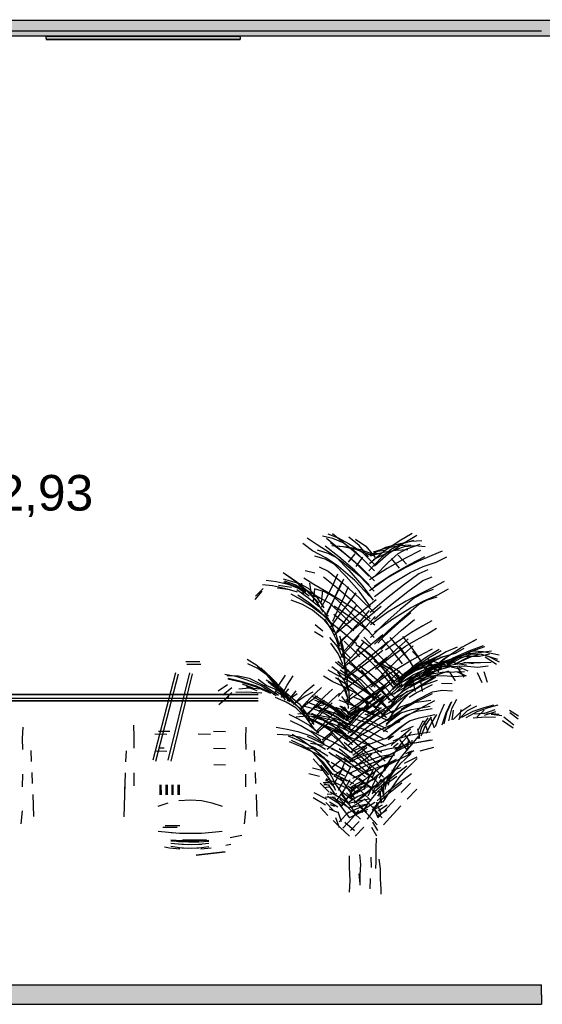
# Model space of a CAD drawing. Header units: millimetres. Extents: x -8253 to 34045, y -61360 to 6071.
# Tile 64 of 67: x 12962 to 14578, y -11360 to -8316. Entities that reach past the tile are written whole.
import ezdxf

# ---------------------------------------------------------------- set-up
doc = ezdxf.new("R2010")
doc.units = ezdxf.units.MM
for name, color, linetype in [('S-QUOTE', 40, 'Continuous'), ('S-TAGLIO-CS', 9, 'Continuous'), ('S-TAGLIO-PAV', 33, 'Continuous'), ('S-TAGLIO-SOFF', 8, 'Continuous'), ('S-VISTA', 8, 'Continuous'), ('S-VISTA-ARREDI', 9, 'Continuous')]:
    doc.layers.add(name, color=color, linetype=linetype)
doc.styles.add('VISIO', font='arial.ttf')

msp = doc.modelspace()

# ---------------------------------------------------------------- hatches: boundary and pattern name
at = {"layer": 'S-TAGLIO-CS'}
for points in [[(14614, -8368), (13644, -8368), (13462, -8368), (13044, -8368), (12284, -8368), (12162, -8368), (12114, -8368), (12046, -8368), (11744, -8368), (11628, -8368), (11562, -8368), (11320, -8368), (11248, -8368), (11144, -8368), (11070, -8368), (10070, -8368), (10030, -8368), (9868, -8368), (9868, -8332), (9868, -8316), (10030, -8316), (10070, -8316), (11070, -8316), (11248, -8316), (11320, -8316), (11628, -8316), (12046, -8316), (12114, -8316), (12162, -8316), (12284, -8316), (14614, -8316), (14614, -8336), (14614, -8368)], [(13462, -8368), (13644, -8368), (13644, -8370), (13644, -8376), (13226, -8376), (13044, -8376), (13044, -8374), (13044, -8368), (13462, -8368)]]:
    msp.add_hatch(color=9, dxfattribs=at).paths.add_polyline_path(points)
at = {"layer": 'S-TAGLIO-PAV'}
msp.add_hatch(color=33, dxfattribs=at).paths.add_polyline_path([(9830, -11300), (9900, -11300), (10060, -11300), (10108, -11300), (11214, -11300), (11294, -11300), (11600, -11300), (12012, -11300), (12086, -11300), (12138, -11300), (12256, -11300), (12280, -11300), (12376, -11300), (14576, -11300), (14576, -11332), (14576, -11360), (12506, -11360), (12376, -11360), (12280, -11360), (12256, -11360), (12138, -11360), (12086, -11360), (12012, -11360), (11600, -11360), (11294, -11360), (11214, -11360), (11044, -11360), (10034, -11360), (9990, -11360), (9830, -11360), (9830, -11318), (9830, -11300)])

# ---------------------------------------------------------------- linework, layer by layer
at = {"layer": 'S-TAGLIO-CS'}
for p, q in [((12284.2, -8317), (14624.8, -8317)), ((14624.8, -8367), (12284.2, -8367)), ((13461.6, -8367), (13044, -8367)), ((13044, -8374), (13044, -8367)), ((13461.6, -8367), (13644, -8367)), ((13644, -8370), (13644, -8367)), ((13644, -8370), (13644, -8377)), ((13044, -8374), (13044, -8377)), ((13226.4, -8377), (13044, -8377)), ((13226.4, -8377), (13644, -8377))]:
    msp.add_line(p, q, dxfattribs=at)
at = {"layer": 'S-TAGLIO-PAV'}
for p, q in [((12375.5, -11300), (14575, -11300)), ((14575, -11331.2), (14575, -11300)), ((14575, -11331.2), (14575, -11360)), ((12505.5, -11360), (14575, -11360))]:
    msp.add_line(p, q, dxfattribs=at)
at = {"layer": 'S-TAGLIO-SOFF'}
msp.add_line((12375.5, -8350), (14575, -8350), dxfattribs=at)
at = {"layer": 'S-VISTA'}
for p, q in [((13044, -8367), (13644, -8367)), ((13644, -8367), (13044, -8367)), ((13044, -8367), (13644, -8367)), ((13644, -8367), (13044, -8367)), ((13644, -8367), (13044, -8367)), ((13044, -8377), (13644, -8377)), ((13644, -8377), (13044, -8377)), ((13044, -8377), (13644, -8377)), ((13644, -8377), (13044, -8377)), ((13644, -8377), (13044, -8377))]:
    msp.add_line(p, q, dxfattribs=at)
at = {"layer": 'S-VISTA-ARREDI'}
for p, q in [((13851, -9918), (13882, -9938)), ((13930, -9920), (13898, -9913)), ((13951, -9953), (13911, -9920)), ((13915, -9906), (13947, -9918)), ((13929, -9904), (13969, -9936)), ((13962, -9933), (13930, -9920)), ((13947, -9918), (13979, -9935)), ((14012, -9942), (13980, -9916)), ((14000, -9922), (14032, -9944)), ((14176, -9904), (14135, -9928)), ((14149, -9934), (14190, -9910)), ((13868, -9958), (13838, -9935)), ((13882, -9938), (13922, -9964)), ((13949, -9977), (13907, -9944)), ((13923, -9932), (13966, -9965)), ((13961, -9946), (13927, -9943)), ((13941, -9943), (13975, -9946)), ((13997, -9992), (13951, -9953)), ((14002, -9954), (13961, -9946)), ((14003, -9963), (13962, -9933)), ((13969, -9936), (14015, -9976)), ((13975, -9946), (14016, -9954)), ((13979, -9935), (14020, -9961)), ((14041, -9977), (14012, -9942)), ((14032, -9944), (14061, -9979)), ((14093, -9948), (14044, -9972)), ((14056, -9961), (14096, -9949)), ((14112, -9953), (14081, -9979)), ((14135, -9928), (14088, -9960)), ((14139, -9936), (14093, -9948)), ((14096, -9949), (14137, -9942)), ((14103, -9966), (14149, -9934)), ((14105, -9961), (14152, -9945)), ((14139, -9938), (14112, -9953)), ((14132, -9966), (14159, -9952)), ((14137, -9942), (14172, -9940)), ((14180, -9926), (14139, -9938)), ((14173, -9929), (14139, -9936)), ((14152, -9945), (14185, -9942)), ((14159, -9952), (14200, -9937)), ((14206, -9927), (14173, -9929)), ((14185, -9942), (14216, -9945)), ((13909, -9980), (13868, -9958)), ((13907, -9984), (13875, -9975)), ((13882, -9955), (13915, -9965)), ((13935, -9999), (13907, -9984)), ((13948, -10006), (13909, -9980)), ((13915, -9965), (13942, -9979)), ((13922, -9964), (13961, -9993)), ((13942, -9979), (13980, -10018)), ((13997, -10018), (13949, -9977)), ((13966, -9965), (14014, -10005)), ((13998, -9967), (13978, -9993)), ((14043, -9969), (14002, -9954)), ((14042, -10002), (14003, -9963)), ((14003, -10007), (14023, -9978)), ((14015, -9976), (14059, -10020)), ((14016, -9954), (14057, -9969)), ((14020, -9961), (14059, -10000)), ((14071, -9966), (14040, -9970)), ((14081, -9979), (14042, -10020)), ((14088, -9960), (14044, -9998)), ((14086, -9963), (14046, -9975)), ((14056, -9985), (14105, -9961)), ((14059, -10004), (14103, -9966)), ((14060, -9960), (14091, -9956)), ((14126, -9957), (14086, -9963)), ((14153, -9982), (14098, -10013)), ((14101, -9994), (14132, -9966)), ((14136, -10012), (14112, -9982)), ((14162, -9955), (14126, -9957)), ((14132, -9971), (14158, -9999)), ((14201, -9957), (14153, -9982)), ((14167, -10000), (14215, -9976)), ((14236, -9972), (14195, -9990)), ((14268, -9959), (14236, -9972)), ((14250, -9993), (14283, -9977)), ((13888, -10008), (13916, -10021)), ((13972, -10037), (13935, -9999)), ((13998, -10050), (13948, -10006)), ((13961, -9993), (14012, -10034)), ((14042, -10036), (13997, -9992)), ((14014, -10005), (14059, -10051)), ((14098, -10013), (14044, -10048)), ((14061, -10035), (14101, -9994)), ((14154, -10011), (14099, -10042)), ((14113, -10031), (14167, -10000)), ((14195, -9990), (14154, -10011)), ((14169, -10025), (14210, -10007)), ((14210, -10007), (14250, -9993)), ((13777, -10025), (13809, -10048)), ((13777, -10045), (13827, -10059)), ((13819, -10055), (13786, -10032)), ((13841, -10042), (13872, -10061)), ((13875, -10027), (13845, -10020)), ((13948, -10077), (13902, -10039)), ((13916, -10021), (13961, -10058)), ((13945, -10030), (13932, -10059)), ((13951, -10074), (13964, -10045)), ((14012, -10083), (13972, -10037)), ((13980, -10018), (14020, -10064)), ((14043, -10063), (13997, -10018)), ((14012, -10034), (14058, -10083)), ((14099, -10042), (14044, -10082)), ((14058, -10067), (14113, -10031)), ((14113, -10059), (14169, -10025)), ((14196, -10029), (14149, -10064)), ((14224, -10017), (14196, -10029)), ((14209, -10050), (14237, -10038)), ((13715, -10075), (13691, -10098)), ((13713, -10062), (13744, -10065)), ((13755, -10054), (13724, -10050)), ((13744, -10065), (13781, -10073)), ((13792, -10062), (13755, -10054)), ((13759, -10072), (13799, -10078)), ((13803, -10071), (13762, -10065)), ((13827, -10072), (13779, -10055)), ((13781, -10051), (13816, -10063)), ((13781, -10073), (13820, -10085)), ((13826, -10076), (13791, -10061)), ((13831, -10074), (13792, -10062)), ((13809, -10048), (13845, -10077)), ((13816, -10063), (13847, -10085)), ((13854, -10085), (13819, -10055)), ((13856, -10085), (13825, -10065)), ((13827, -10059), (13854, -10073)), ((13855, -10085), (13827, -10072)), ((13834, -10058), (13839, -10092)), ((13854, -10073), (13878, -10097)), ((13864, -10092), (13859, -10058)), ((13872, -10061), (13911, -10084)), ((13873, -10074), (13904, -10084)), ((13932, -10059), (13915, -10095)), ((13934, -10110), (13951, -10074)), ((13957, -10056), (13944, -10085)), ((13961, -10058), (14012, -10103)), ((13966, -10098), (13979, -10068)), ((14045, -10099), (13998, -10050)), ((14020, -10064), (14055, -10111)), ((14059, -10099), (14113, -10059)), ((14149, -10064), (14096, -10105)), ((14162, -10084), (14209, -10050)), ((14242, -10070), (14200, -10091)), ((14275, -10053), (14242, -10070)), ((13690, -10108), (13712, -10083)), ((13801, -10091), (13833, -10108)), ((13819, -10078), (13852, -10101)), ((13855, -10118), (13822, -10095)), ((13857, -10098), (13826, -10076)), ((13845, -10077), (13878, -10112)), ((13852, -10101), (13887, -10129)), ((13887, -10119), (13854, -10085)), ((13878, -10112), (13855, -10085)), ((13895, -10106), (13856, -10085)), ((13893, -10105), (13862, -10095)), ((13874, -10077), (13870, -10114)), ((13878, -10097), (13903, -10134)), ((13920, -10120), (13893, -10105)), ((13915, -10095), (13894, -10133)), ((13895, -10117), (13899, -10081)), ((13904, -10084), (13932, -10099)), ((13911, -10084), (13952, -10109)), ((13944, -10085), (13927, -10122)), ((13932, -10099), (13973, -10137)), ((13999, -10121), (13948, -10077)), ((13949, -10134), (13966, -10098)), ((14002, -10088), (13983, -10114)), ((14047, -10131), (14012, -10083)), ((14012, -10103), (14059, -10150)), ((14096, -10105), (14046, -10149)), ((14109, -10126), (14162, -10084)), ((14183, -10103), (14139, -10139)), ((14200, -10091), (14157, -10114)), ((14211, -10089), (14183, -10103)), ((14241, -10078), (14211, -10089)), ((14212, -10113), (14255, -10094)), ((14223, -10110), (14253, -10100)), ((14255, -10094), (14288, -10076)), ((13837, -10124), (13802, -10111)), ((13833, -10108), (13863, -10128)), ((13868, -10141), (13837, -10124)), ((13890, -10146), (13855, -10118)), ((13863, -10128), (13901, -10156)), ((13902, -10148), (13878, -10112)), ((13887, -10129), (13917, -10160)), ((13927, -10122), (13908, -10163)), ((13913, -10149), (13934, -10110)), ((13961, -10158), (13920, -10120)), ((13930, -10175), (13949, -10134)), ((13990, -10167), (13935, -10129)), ((13952, -10109), (14006, -10145)), ((13983, -10114), (13955, -10150)), ((13975, -10166), (14004, -10127)), ((14046, -10168), (13999, -10121)), ((14064, -10110), (14025, -10142)), ((14042, -10161), (14080, -10129)), ((14059, -10169), (14109, -10126)), ((14157, -10114), (14101, -10147)), ((14113, -10170), (14170, -10134)), ((14152, -10161), (14195, -10124)), ((14170, -10134), (14212, -10113)), ((14195, -10124), (14223, -10110)), ((13905, -10172), (13868, -10141)), ((13920, -10178), (13890, -10146)), ((13901, -10156), (13931, -10192)), ((13905, -10151), (13923, -10181)), ((13955, -10150), (13923, -10193)), ((13933, -10154), (13973, -10186)), ((13943, -10208), (13975, -10166)), ((13983.5, -10180), (13961, -10158)), ((13973, -10137), (14018, -10181)), ((14025, -10142), (13980, -10180)), ((13997, -10198), (14042, -10161)), ((14006, -10145), (14060, -10187)), ((14043, -10143), (14015, -10175)), ((14032, -10193), (14061, -10161)), ((14101, -10147), (14047, -10187)), ((14139, -10139), (14091, -10182)), ((14104, -10203), (14152, -10161)), ((14172, -10150), (14133, -10182)), ((13876, -10186), (13900, -10205)), ((13935, -10208), (13905, -10172)), ((13925, -10200), (13907, -10170)), ((13959, -10208), (13919, -10177)), ((13923, -10181), (13940, -10216)), ((13980, -10180), (13935, -10219)), ((13973, -10186), (13995, -10204.5)), ((14015, -10175), (13980, -10214)), ((14044, -10208), (13990, -10167)), ((13998, -10231), (14032, -10193)), ((14018, -10181), (14058, -10226)), ((14091, -10182), (14047, -10226)), ((14059, -10209), (14113, -10170)), ((14133, -10182), (14089, -10222)), ((14143, -10203), (14183, -10170)), ((14209, -10190), (14174, -10211)), ((14236, -10174), (14209, -10190)), ((14223, -10215), (14251, -10197)), ((13901, -10225), (13874, -10208)), ((13920, -10226), (13945, -10255)), ((13943, -10235), (13925, -10200)), ((13940, -10216), (13951, -10253)), ((13980, -10214), (13943, -10254)), ((13951, -10221), (13960, -10251)), ((13952, -10238), (13997, -10198)), ((14004, -10246), (13959, -10208)), ((14011, -10220), (13987, -10252)), ((14047, -10247), (14026.5, -10224.5)), ((14085, -10218), (14048, -10249)), ((14059, -10247), (14104, -10203)), ((14089, -10222), (14069, -10243)), ((14099, -10242), (14143, -10203)), ((14107, -10226), (14137, -10260)), ((14174, -10211), (14140, -10233)), ((14146, -10223), (14166, -10248)), ((14189, -10233), (14223, -10215)), ((13947, -10275), (13924, -10244)), ((13954, -10272), (13943, -10235)), ((13945, -10255), (13960, -10288)), ((13962, -10271), (13954, -10240)), ((13987, -10252), (13954, -10288)), ((13960, -10251), (13966, -10287)), ((13961, -10272), (13998, -10231)), ((13965, -10237), (13997, -10268)), ((14001, -10272), (14028, -10238)), ((14028, -10265), (14002, -10249)), ((14048, -10249), (14004, -10286)), ((14018, -10258), (14054, -10290)), ((14019, -10233), (14045, -10254)), ((14045, -10254), (14071, -10279)), ((14064, -10269), (14101, -10238)), ((14079, -10263), (14099, -10242)), ((14113, -10265), (14083, -10232)), ((14140, -10233), (14093, -10265)), ((14108, -10287), (14155, -10253)), ((14163, -10230), (14126, -10263)), ((14167, -10297), (14139, -10256)), ((14143, -10284), (14179, -10252)), ((14155, -10253), (14189, -10233)), ((14166, -10248), (14193, -10285)), ((14315, -10256), (14281, -10270)), ((14330, -10256), (14282, -10288)), ((14324, -10259), (14367, -10235)), ((14374, -10232), (14330, -10256)), ((14352, -10267), (14396, -10251)), ((14399, -10255), (14356, -10270)), ((13961, -10308), (13947, -10275)), ((13985, -10290), (13953, -10259)), ((14004, -10286), (13958, -10323)), ((13959, -10277), (13992, -10308)), ((13968, -10307), (13962, -10271)), ((13966, -10287), (13966, -10323)), ((13967, -10308), (14001, -10272)), ((13997, -10268), (14014, -10286)), ((14042, -10295), (14005, -10263)), ((14020, -10305), (14064, -10269)), ((14055, -10287), (14028, -10265)), ((14085, -10266), (14051, -10293)), ((14089, -10326), (14055, -10287)), ((14062, -10324), (14108, -10287)), ((14064, -10314), (14098, -10287)), ((14071, -10279), (14106, -10315)), ((14126, -10263), (14085, -10301)), ((14102, -10322), (14143, -10284)), ((14146, -10307), (14113, -10265)), ((14137, -10260), (14170, -10302)), ((14210, -10277), (14175, -10296)), ((14220, -10287), (14176, -10318)), ((14199, -10293), (14177, -10269)), ((14193, -10285), (14221, -10333)), ((14237, -10262), (14210, -10277)), ((14254, -10285), (14219, -10301)), ((14259, -10263), (14220, -10287)), ((14224, -10302), (14251, -10286)), ((14226, -10289), (14265, -10266)), ((14228, -10297), (14263, -10282)), ((14269, -10286), (14234, -10301)), ((14282, -10288), (14236, -10326)), ((14239, -10300), (14273, -10285)), ((14281, -10270), (14248, -10290)), ((14312, -10288), (14259, -10305)), ((14273, -10285), (14310, -10274)), ((14275, -10291), (14324, -10259)), ((14283, -10309), (14328, -10282)), ((14302, -10289), (14352, -10267)), ((14305, -10290), (14345, -10284)), ((14356, -10270), (14306, -10293)), ((14310, -10274), (14336, -10259)), ((14351, -10277), (14312, -10288)), ((14312, -10306), (14354, -10287)), ((14359, -10278), (14324, -10291)), ((14328, -10282), (14364, -10267)), ((14345, -10284), (14384, -10284)), ((14377, -10282), (14346, -10289)), ((14390, -10272), (14351, -10277)), ((14354, -10287), (14386, -10276)), ((14391, -10279), (14359, -10278)), ((14364, -10267), (14395, -10269)), ((14384, -10284), (14415, -10276)), ((14421, -10268), (14390, -10272)), ((14440, -10294), (14391, -10279)), ((14395, -10269), (14445, -10280)), ((14436, -10309), (14401, -10287)), ((14409, -10283), (14445, -10301)), ((13519, -10301), (13476, -10301)), ((13522, -10309), (13479, -10309)), ((13666, -10293), (13695, -10312)), ((13699, -10322), (13668, -10307)), ((13695, -10312), (13721, -10335)), ((13697, -10315), (13729, -10345)), ((13952, -10335), (13927, -10317)), ((13962, -10322), (13939, -10302)), ((13980, -10330), (13946, -10300)), ((13964, -10289), (13970, -10322)), ((13969, -10343), (13968, -10307)), ((13976, -10341), (13970, -10309)), ((13974, -10343), (14020, -10305)), ((13979, -10303), (14008, -10324)), ((13992, -10308), (14029, -10344)), ((14029, -10345), (13995, -10318)), ((14051, -10293), (14010, -10324)), ((14010, -10310), (14044, -10336)), ((14023, -10344), (14064, -10314)), ((14082, -10336), (14042, -10295)), ((14054, -10290), (14094, -10331)), ((14094, -10323), (14058, -10299)), ((14085, -10301), (14066, -10320.5)), ((14074, -10303), (14110, -10323)), ((14109, -10324), (14082, -10309)), ((14141, -10317), (14094, -10346)), ((14102, -10311), (14129, -10326)), ((14106, -10315), (14139, -10362)), ((14176, -10318), (14135, -10355)), ((14175, -10296), (14141, -10317)), ((14149, -10346), (14187, -10318)), ((14179, -10319), (14151, -10338)), ((14154, -10338), (14189, -10319)), ((14159, -10338), (14190, -10312)), ((14181.5, -10321), (14167, -10297)), ((14168, -10335), (14196, -10316)), ((14219, -10317), (14172, -10334)), ((14234, -10301), (14178, -10331)), ((14219, -10301), (14179, -10322)), ((14181, -10351), (14234, -10319)), ((14182, -10320), (14226, -10289)), ((14187, -10318), (14228, -10297)), ((14189, -10319), (14224, -10302)), ((14190, -10312), (14216, -10297)), ((14219, -10327), (14199, -10293)), ((14234, -10301), (14200, -10320)), ((14204, -10342), (14253, -10312)), ((14204, -10330), (14238, -10315)), ((14248, -10290), (14206, -10319)), ((14259, -10305), (14210, -10335)), ((14240, -10338), (14216, -10316)), ((14219, -10316.5), (14239, -10300)), ((14254, -10307), (14219, -10317)), ((14222, -10345), (14267, -10319)), ((14225, -10293), (14246, -10327)), ((14264, -10323), (14225, -10308)), ((14226, -10320), (14261, -10314)), ((14272, -10306), (14227, -10331)), ((14229, -10329), (14275, -10291)), ((14233, -10312), (14258, -10331)), ((14238, -10315), (14274, -10304)), ((14238, -10331), (14294, -10316)), ((14240, -10299), (14279, -10310)), ((14303, -10311), (14247, -10322)), ((14294, -10315), (14249, -10330)), ((14253, -10312), (14305, -10290)), ((14254, -10318), (14302, -10289)), ((14289, -10302), (14254, -10307)), ((14261, -10314), (14295, -10314)), ((14324, -10291), (14278, -10317)), ((14306, -10293), (14282, -10307)), ((14294, -10316), (14336, -10314)), ((14296, -10317), (14327, -10324)), ((14332, -10310), (14300, -10303)), ((14345, -10304), (14303, -10311)), ((14346, -10289), (14305, -10309)), ((14313, -10306), (14344, -10310)), ((14336, -10349), (14316, -10318)), ((14349, -10330), (14321, -10318)), ((14365, -10307), (14335, -10303)), ((14336, -10314), (14378, -10318)), ((14387, -10304), (14345, -10304)), ((14378, -10318), (14411, -10314)), ((14420, -10303), (14387, -10304)), ((13444, -10335), (13374, -10605)), ((13383, -10608), (13453, -10338)), ((13421, -10605), (13488, -10335)), ((13496, -10338), (13430, -10608)), ((13597, -10339), (13631, -10346)), ((13638, -10346), (13603, -10344)), ((13631, -10346), (13665, -10357)), ((13673, -10353), (13638, -10346)), ((13727, -10342), (13699, -10322)), ((13740, -10350), (13708, -10320)), ((13721, -10335), (13754, -10368)), ((13758, -10378), (13727, -10342)), ((13729, -10345), (13764, -10382)), ((13783, -10342), (13765, -10370)), ((13789, -10373), (13808, -10344)), ((13930, -10363), (13902, -10346)), ((13915, -10326), (13943, -10341)), ((13943, -10341), (13978, -10359)), ((13945, -10333), (13966, -10360)), ((13979, -10351), (13952, -10335)), ((13953, -10326), (13979, -10345)), ((13991, -10339), (13962, -10322)), ((14010, -10324), (13966, -10355)), ((13970, -10322), (13969, -10357)), ((13975, -10376), (13976, -10341)), ((13979, -10376), (14023, -10344)), ((13979, -10345), (14003, -10364)), ((14016, -10366), (13980, -10330)), ((14021, -10360), (13991, -10339)), ((14008, -10324), (14038, -10349)), ((14049, -10363), (14019, -10326)), ((14029, -10344), (14061, -10380)), ((14068, -10379), (14029, -10345)), ((14038, -10349), (14078, -10385)), ((14044, -10336), (14083, -10370)), ((14094, -10346), (14048, -10380)), ((14090, -10342), (14055, -10367)), ((14063, -10362), (14102, -10322)), ((14119, -10382), (14082, -10336)), ((14122, -10373), (14089, -10326)), ((14129, -10356), (14094, -10323)), ((14094, -10331), (14131, -10377)), ((14107, -10369), (14154, -10338)), ((14135, -10347), (14109, -10324)), ((14110, -10323), (14145, -10356)), ((14138, -10329), (14110, -10356)), ((14156, -10348), (14116, -10387)), ((14172, -10334), (14126, -10364)), ((14129, -10326), (14155, -10349)), ((14132, -10371), (14179, -10341)), ((14136, -10378), (14134, -10347)), ((14179, -10322), (14140, -10350)), ((14141, -10358), (14182, -10320)), ((14176, -10320), (14144, -10346)), ((14200, -10320), (14156, -10348)), ((14160, -10362), (14204, -10330)), ((14172, -10377), (14222, -10345)), ((14229, -10340), (14175, -10350)), ((14227, -10331), (14177, -10363)), ((14179, -10341), (14226, -10320)), ((14179, -10359), (14233, -10344)), ((14234, -10331), (14183, -10360)), ((14184, -10355), (14238, -10331)), ((14193, -10366), (14243, -10344)), ((14194, -10379), (14244, -10348)), ((14249, -10330), (14198, -10351)), ((14243, -10335), (14199, -10360)), ((14249, -10344), (14206, -10359)), ((14206, -10373), (14249, -10348)), ((14247, -10322), (14220, -10334)), ((14268, -10334), (14229, -10340)), ((14233, -10344), (14271, -10343)), ((14243, -10344), (14289, -10329)), ((14307, -10333), (14268, -10334)), ((14271, -10343), (14309, -10347)), ((14290, -10331), (14309, -10360)), ((14337, -10332), (14307, -10333)), ((14309, -10347), (14340, -10343)), ((14315, -10332), (14343, -10345)), ((14377, -10334), (14391, -10365)), ((14409, -10365), (14398, -10332)), ((13605, -10372), (13576, -10392)), ((13606, -10354), (13646, -10363)), ((13647, -10362), (13607, -10353)), ((13646, -10363), (13693, -10378)), ((13694, -10376), (13647, -10362)), ((13684, -10383), (13651, -10370)), ((13663, -10377), (13696, -10390)), ((13665, -10357), (13711, -10375)), ((13718, -10375), (13673, -10353)), ((13693, -10378), (13738, -10398)), ((13739, -10397), (13694, -10376)), ((13724, -10374), (13700, -10356)), ((13711, -10375), (13755, -10405)), ((13762, -10405), (13718, -10375)), ((13724, -10357), (13757, -10376)), ((13758, -10389), (13724, -10374)), ((13731, -10363), (13765, -10387)), ((13772, -10395), (13739, -10371)), ((13776, -10387), (13740, -10350)), ((13765, -10370), (13747, -10404)), ((13754, -10368), (13780, -10410)), ((13757, -10376), (13787, -10398)), ((13784, -10420), (13758, -10378)), ((13771, -10407), (13789, -10373)), ((13873, -10372), (13842, -10398)), ((13965, -10379), (13930, -10363)), ((13967, -10368), (13939, -10351)), ((13964, -10381), (13946, -10351)), ((14001, -10398), (13965, -10379)), ((13966, -10360), (13978, -10392)), ((13992, -10387), (13967, -10368)), ((13977, -10413), (13970, -10380)), ((13973, -10361), (13980, -10393)), ((13978, -10359), (14014, -10382)), ((14009, -10371), (13979, -10351)), ((14003, -10364), (14034, -10391)), ((14055, -10407), (14009, -10371)), ((14055, -10367), (14014, -10396)), ((14049, -10403), (14016, -10366)), ((14061, -10399), (14021, -10360)), ((14093, -10378), (14058, -10403)), ((14062, -10403), (14107, -10369)), ((14105, -10419), (14068, -10379)), ((14069, -10388), (14104, -10363)), ((14110, -10356), (14079, -10388)), ((14083, -10370), (14120, -10410)), ((14091, -10410), (14121, -10378)), ((14157, -10379), (14109, -10405)), ((14145, -10369), (14115, -10396)), ((14120, -10401), (14160, -10362)), ((14121, -10378), (14150, -10351)), ((14175, -10350), (14123, -10374)), ((14126, -10383), (14179, -10359)), ((14198, -10351), (14150, -10378)), ((14199, -10360), (14150, -10391)), ((14152, -10373), (14181, -10351)), ((14183, -10360), (14154, -10382)), ((14177, -10363), (14154.5, -10382)), ((14156, -10404), (14206, -10373)), ((14206, -10359), (14157, -10379)), ((14162, -10393), (14211, -10373)), ((14164, -10373), (14181.5, -10353)), ((14164, -10400), (14194, -10379)), ((14169, -10379.5), (14193, -10366)), ((14178, -10362), (14185, -10393)), ((14237, -10372), (14191, -10396)), ((14208, -10393), (14202, -10360)), ((14211, -10373), (14254, -10358)), ((14299, -10369), (14266, -10368)), ((11000, -10402), (13700, -10402)), ((13700, -10402), (11000, -10402)), ((13609, -10408), (13578, -10434)), ((13589, -10425), (13618, -10396)), ((13590, -10403), (13618, -10381)), ((13665, -10395), (13631, -10396)), ((13640, -10385), (13673, -10382)), ((13711, -10398), (13665, -10395)), ((13673, -10382), (13719, -10386)), ((13752, -10391), (13782, -10408)), ((13791, -10409), (13758, -10389)), ((13764, -10382), (13796, -10425)), ((13765, -10387), (13802, -10418)), ((13793, -10385), (13771, -10412)), ((13809, -10426), (13772, -10395)), ((13807, -10429), (13776, -10387)), ((13782, -10408), (13810, -10429)), ((13787, -10398), (13826, -10431)), ((13820, -10400), (13789, -10422)), ((13827, -10444), (13791, -10409)), ((13795, -10418), (13817, -10391)), ((13842, -10398), (13809, -10433)), ((13811, -10430), (13842, -10408)), ((13830, -10446), (13863, -10410)), ((13842, -10408), (13870, -10394)), ((13883, -10407), (13857, -10426)), ((13863, -10410), (13895, -10381)), ((13899, -10426), (13865, -10407)), ((13874, -10405), (13907, -10424)), ((13905, -10408), (13876, -10437)), ((13929, -10386), (13905, -10408)), ((13927, -10420), (13951, -10398)), ((13971, -10382), (13947, -10408)), ((13957, -10408), (13976, -10433)), ((13976, -10412), (13964, -10381)), ((14014, -10396), (13971, -10426)), ((13979, -10412), (13992, -10398)), ((13980, -10393), (13981, -10426)), ((14022, -10415), (13992, -10387)), ((13996, -10410), (14049, -10432)), ((14049, -10433), (14001, -10398)), ((14014, -10382), (14062, -10414)), ((14058, -10403), (14018, -10432)), ((14028, -10417), (14069, -10388)), ((14034, -10391), (14060, -10421)), ((14059, -10398), (14034, -10418)), ((14080, -10401), (14046, -10427)), ((14046, -10424), (14071, -10407)), ((14079, -10388), (14051, -10421)), ((14054, -10431), (14088, -10405)), ((14079, -10427.5), (14055, -10407)), ((14100, -10445), (14061, -10399)), ((14063, -10443), (14091, -10410)), ((14072, -10423), (14106, -10398)), ((14078, -10385), (14117, -10430)), ((14115, -10396), (14081, -10428)), ((14150, -10391), (14103, -10428)), ((14109, -10441), (14156, -10404)), ((14114, -10420), (14162, -10393)), ((14154, -10382), (14127, -10412)), ((14131, -10418), (14161, -10391)), ((14137, -10432), (14164, -10400)), ((14191, -10396), (14166, -10411)), ((14192, -10418), (14238, -10394)), ((14237, -10400), (14192, -10423)), ((14238, -10394), (14268, -10389)), ((14268, -10389), (14300, -10391)), ((11000, -10414), (13700, -10414)), ((11000, -10422), (13700, -10422)), ((11000, -10422), (13700, -10422)), ((13700, -10422), (11000, -10422)), ((13786, -10426), (13753, -10411)), ((13816, -10443), (13786, -10426)), ((13802, -10418), (13835, -10454)), ((13843, -10462), (13809, -10426)), ((13810, -10429), (13845, -10458)), ((13826, -10431), (13857, -10472)), ((13857, -10426), (13828, -10450)), ((13871, -10447), (13840, -10438)), ((13876, -10437), (13846, -10471)), ((13847, -10424), (13877, -10435)), ((13849, -10463), (13878, -10439)), ((13902, -10434), (13870, -10443)), ((13873, -10440), (13903, -10449)), ((13904, -10432), (13875, -10420)), ((13877, -10435), (13907, -10451)), ((13878, -10439), (13905, -10420)), ((13886, -10423), (13915, -10435)), ((13898, -10449), (13927, -10420)), ((13936, -10451), (13899, -10426)), ((13928, -10428), (13901, -10456)), ((13937, -10450), (13904, -10432)), ((13907, -10424), (13945, -10449)), ((13915, -10435), (13948, -10453)), ((13949, -10419), (13995, -10437)), ((13952, -10437), (13978, -10457)), ((13987, -10464), (13957, -10439)), ((13975, -10454), (13966.5, -10440.5)), ((13971, -10417), (14001, -10441)), ((14018, -10432), (13975, -10461)), ((13979, -10445), (13977, -10413)), ((13985, -10447), (14028, -10417)), ((13995, -10437), (14049, -10458)), ((14034, -10418), (14001, -10447)), ((14041, -10438), (14005, -10453)), ((14046, -10427), (14009, -10460)), ((14014, -10456), (14046, -10424)), ((14017, -10464), (14054, -10431)), ((14017, -10453), (14053, -10434)), ((14047, -10444), (14022, -10415)), ((14032, -10452), (14072, -10423)), ((14081, -10428), (14049, -10461)), ((14049, -10432), (14077, -10445)), ((14096, -10474), (14049, -10433)), ((14062, -10414), (14109, -10455)), ((14106, -10437), (14077, -10454)), ((14127, -10412), (14096, -10454)), ((14097, -10450), (14131, -10418)), ((14107, -10474), (14137, -10432)), ((14142, -10440), (14112, -10461)), ((14142, -10415), (14113, -10441)), ((14128, -10463), (14157, -10438)), ((14142, -10448), (14192, -10418)), ((14192, -10423), (14142, -10452)), ((14175, -10429), (14142, -10440)), ((14174, -10449), (14231, -10438)), ((14233, -10421), (14175, -10429)), ((14201, -10444), (14246, -10421)), ((14261, -10464), (14276, -10431)), ((14295, -10427), (14280, -10460)), ((14284, -10456), (14298, -10424)), ((14313, -10418), (14297, -10447)), ((14329, -10453), (14357, -10434)), ((14374, -10438), (14346, -10453)), ((14398, -10442), (14428, -10434)), ((14440, -10435), (14411, -10443)), ((13794, -10463), (13825, -10478)), ((13849, -10475), (13816, -10443)), ((13849, -10469), (13817, -10472)), ((13822, -10461), (13856, -10462)), ((13859, -10486), (13827, -10444)), ((13845, -10458), (13872, -10495)), ((13883, -10471), (13849, -10469)), ((13856, -10462), (13890, -10467)), ((13901, -10456), (13864, -10494)), ((13864, -10460), (13908, -10483)), ((13864, -10470), (13902, -10482)), ((13865, -10463), (13903, -10483)), ((13868, -10483), (13898, -10449)), ((13901, -10459), (13871, -10447)), ((13930, -10483), (13883, -10471)), ((13886, -10453), (13917, -10442)), ((13890, -10467), (13936, -10475)), ((13934, -10468), (13893, -10451)), ((13941, -10484), (13901, -10459)), ((13903, -10449), (13943, -10462)), ((13907, -10451), (13947, -10473)), ((13920, -10474), (13948, -10445)), ((13974, -10492), (13934, -10468)), ((13971, -10481), (13936, -10451)), ((13968, -10472), (13937, -10450)), ((13965, -10479), (13937, -10460)), ((13987, -10460), (13940, -10442)), ((13965, -10465), (13941, -10445)), ((13942, -10464), (13972, -10470)), ((13943, -10462), (13983, -10486)), ((13945, -10449), (13980, -10479)), ((13948, -10453), (13979, -10475)), ((13956, -10451), (13980, -10472)), ((13993, -10456), (13965, -10474)), ((14001, -10447), (13971, -10484)), ((14005, -10453), (13971, -10479)), ((13972, -10470), (14005, -10479)), ((13979.5, -10468.5), (13975, -10454)), ((14009, -10460), (13975, -10497)), ((13978, -10457), (13990.5, -10468)), ((13981, -10472), (14009, -10454)), ((13982, -10480), (14017, -10453)), ((13982, -10501), (14017, -10464)), ((13984, -10493), (14014, -10456)), ((14041, -10482), (13987, -10460)), ((14022, -10443), (13993, -10456)), ((14034, -10456), (14007.5, -10445)), ((14009, -10454), (14038, -10442)), ((14048, -10464), (14011, -10491)), ((14022, -10498), (14058, -10471)), ((14029, -10461.5), (14046, -10469)), ((14062, -10469), (14034, -10456)), ((14055, -10453), (14037.5, -10464)), ((14081, -10443), (14048, -10464)), ((14077, -10454), (14049, -10474)), ((14049, -10458), (14102, -10484)), ((14058, -10471), (14091, -10450)), ((14062, -10483), (14090, -10466)), ((14113, -10441), (14080, -10471)), ((14081, -10466.5), (14097, -10450)), ((14090, -10466), (14119, -10452)), ((14142, -10452), (14092, -10485)), ((14095, -10493), (14128, -10463)), ((14129, -10468), (14096, -10483)), ((14111, -10482), (14141, -10459)), ((14159, -10466), (14126, -10486)), ((14141, -10459), (14174, -10449)), ((14150, -10473), (14201, -10444)), ((14189, -10455), (14159, -10466)), ((14237, -10447), (14189, -10455)), ((14197, -10474), (14246, -10464)), ((14217, -10498), (14235, -10471)), ((14251, -10464), (14234, -10491)), ((14248, -10501), (14261, -10464)), ((14280, -10460), (14267, -10497)), ((14275, -10493), (14284, -10456)), ((14297, -10447), (14288, -10484)), ((14299, -10481), (14303, -10451)), ((14302, -10480), (14329, -10453)), ((14346, -10453), (14319, -10479)), ((14326, -10449), (14321, -10479)), ((14329, -10472), (14364, -10454)), ((14376, -10456), (14342, -10474)), ((14364, -10454), (14398, -10442)), ((14364, -10474), (14403, -10471)), ((14408, -10460), (14368, -10463)), ((14411, -10443), (14376, -10456)), ((14398, -10451), (14376, -10472)), ((14397, -10461), (14432, -10449)), ((14433, -10456), (14398, -10467)), ((14403, -10471), (14433, -10472)), ((14445, -10464), (14413, -10461)), ((14420, -10463), (14453, -10467)), ((14477, -10451), (14504, -10468)), ((14503, -10478), (14478, -10459)), ((13316, -10533), (13315, -10497)), ((13316, -10533), (13315, -10497)), ((13316, -10533), (13315, -10497)), ((13316, -10533), (13315, -10497)), ((13831, -10499), (13800, -10484)), ((13825, -10478), (13859, -10498)), ((13864, -10519), (13831, -10499)), ((13876, -10512), (13849, -10475)), ((13897, -10498), (13853, -10474)), ((13894, -10493), (13856, -10474)), ((13894, -10493), (13856, -10481)), ((13859, -10498), (13887, -10521)), ((13915, -10493), (13880, -10522)), ((13882, -10513), (13920, -10474)), ((13938, -10519), (13894, -10493)), ((13937, -10510), (13894, -10493)), ((13923, -10515), (13897, -10498)), ((13902, -10482), (13944, -10498)), ((13903, -10483), (13946, -10508)), ((13908, -10483), (13934, -10500)), ((13931, -10479.5), (13915, -10493)), ((13976, -10502), (13930, -10483)), ((13933, -10512), (13964, -10485)), ((13934, -10500), (13961, -10525)), ((13936, -10475), (13982, -10494)), ((13978, -10516), (13941, -10484)), ((13944, -10498), (13987, -10520)), ((13945, -10493), (13990, -10511)), ((13967, -10523), (13945, -10501)), ((13947, -10473), (13984, -10505)), ((13950, -10487), (13980, -10508)), ((13992, -10498), (13961, -10491)), ((14011, -10491), (13977, -10523)), ((13987, -10530), (14022, -10498)), ((14039, -10515), (13992, -10498)), ((14005, -10479), (14050, -10494)), ((14049, -10474), (14011, -10503)), ((14064, -10501), (14020, -10527)), ((14024, -10514), (14062, -10483)), ((14094, -10507), (14041, -10482)), ((14050, -10494), (14099, -10518)), ((14096, -10483), (14064, -10501)), ((14073, -10514), (14106, -10498)), ((14126, -10486), (14087, -10518)), ((14094.5, -10498.5), (14111, -10482)), ((14101, -10506), (14150, -10473)), ((14106, -10498), (14139, -10486)), ((14154, -10494), (14108, -10531)), ((14134, -10506), (14167, -10484)), ((14179, -10501), (14141, -10518)), ((14167, -10484), (14197, -10474)), ((14194, -10514), (14210, -10483)), ((14203, -10530), (14217, -10498)), ((14224, -10474), (14205, -10503)), ((14224, -10516), (14212, -10484)), ((14234, -10491), (14219, -10523)), ((14232, -10473), (14244, -10505)), ((14455, -10483), (14488, -10505)), ((14490, -10497), (14459, -10472)), ((12972, -10503), (12970, -10538)), ((13380, -10524), (13417, -10525)), ((13427, -10517), (13392, -10517)), ((13514, -10524), (13552, -10525)), ((13599, -10518), (13562, -10517)), ((13662, -10503), (13660, -10538)), ((13755, -10503), (13789, -10509)), ((13793, -10528), (13758, -10526)), ((13789, -10509), (13822, -10517)), ((13792, -10530), (13832, -10546)), ((13827, -10534), (13793, -10528)), ((13805, -10525), (13836, -10543)), ((13822, -10517), (13866, -10531)), ((13891, -10551), (13852, -10532)), ((13862, -10515), (13901, -10534)), ((13893, -10543), (13864, -10519)), ((13866, -10531), (13904, -10553)), ((13929, -10523), (13895, -10553)), ((13897, -10542), (13933, -10512)), ((13949, -10541), (13923, -10515)), ((13926, -10526), (13944.5, -10542)), ((13963, -10526), (13934, -10509)), ((13978, -10532), (13934, -10514)), ((13979, -10531), (13937, -10510)), ((13980, -10548), (13938, -10519)), ((13946, -10508), (13988, -10538)), ((13947, -10542), (13971, -10522)), ((13961, -10525), (13991, -10558)), ((13993, -10546), (13963, -10526)), ((14011, -10503), (13975, -10539)), ((14030, -10555), (13978, -10532)), ((14020, -10527), (13979, -10559)), ((13980, -10508), (14010, -10531)), ((13989, -10551), (14024, -10514)), ((13990, -10511), (14042, -10534)), ((14010, -10531), (14051, -10565)), ((14030, -10542), (14073, -10514)), ((14087, -10539), (14039, -10515)), ((14118, -10531), (14076, -10544)), ((14095, -10538), (14134, -10506)), ((14116, -10532), (14101.5, -10542.5)), ((14124, -10547), (14170, -10508)), ((14171, -10528), (14135, -10538)), ((14174, -10518), (14142, -10554)), ((14152, -10525), (14175, -10558)), ((14163, -10570), (14195, -10532)), ((14231, -10519), (14171, -10528)), ((14192, -10508), (14198, -10538)), ((14205, -10503), (14194, -10539)), ((12970, -10538), (12971, -10572)), ((13316, -10568), (13316, -10533)), ((13316, -10568), (13316, -10533)), ((13316, -10568), (13316, -10533)), ((13316, -10568), (13316, -10533)), ((13660, -10538), (13661, -10572)), ((13836, -10565), (13796, -10549)), ((13836, -10560), (13803, -10544)), ((13870, -10550), (13827, -10534)), ((13832, -10546), (13875, -10567)), ((13836, -10543), (13865, -10565)), ((13867, -10579), (13836, -10560)), ((13861, -10553), (13901, -10559)), ((13908, -10572), (13870, -10550)), ((13937, -10574), (13891, -10551)), ((13901, -10534), (13947, -10557)), ((13913, -10571), (13947, -10542)), ((13947, -10557), (13991, -10583)), ((13979, -10575), (13949, -10541)), ((13965, -10550), (14002, -10581)), ((14028, -10562), (13982, -10582)), ((13989, -10574), (14030, -10542)), ((14034, -10583), (13993, -10546)), ((14027, -10565), (14043, -10552.5)), ((14076, -10544), (14028, -10562)), ((14082, -10582), (14030, -10555)), ((14042, -10534), (14094, -10561)), ((14081, -10563), (14123, -10549)), ((14111, -10560), (14124, -10547)), ((14135, -10538), (14115.5, -10546.5)), ((14117.5, -10564.5), (14132, -10553)), ((14142, -10554), (14122, -10580)), ((14122, -10571), (14141, -10562)), ((14161, -10561), (14126, -10578)), ((14168, -10550), (14132, -10571)), ((14161, -10575), (14138, -10541)), ((14141, -10562), (14178, -10553)), ((14162, -10574), (14164, -10542)), ((14174.5, -10543), (14174, -10559)), ((14178, -10553), (14238, -10542)), ((14231, -10543), (14189, -10552)), ((12997, -10575), (12998, -10609)), ((12997, -10575), (12998, -10609)), ((12997, -10575), (12998, -10609)), ((12997, -10575), (12998, -10609)), ((13291, -10610), (13293, -10576)), ((13291, -10610), (13293, -10576)), ((13291, -10610), (13293, -10576)), ((13291, -10610), (13293, -10576)), ((13380, -10576), (13417, -10577)), ((13409, -10568.5), (13392, -10568)), ((13599, -10570), (13562, -10569)), ((13599, -10570), (13562, -10569)), ((13599, -10570), (13562, -10569)), ((13599, -10570), (13562, -10569)), ((13687, -10575), (13688, -10609)), ((13687, -10575), (13688, -10609)), ((13687, -10575), (13688, -10609)), ((13687, -10575), (13688, -10609)), ((13880, -10586), (13836, -10565)), ((13892, -10575), (13851, -10567)), ((13865, -10565), (13902, -10596)), ((13902, -10612), (13867, -10579)), ((13869, -10582), (13894, -10610)), ((13875, -10567), (13915, -10592)), ((13920, -10611), (13880, -10586)), ((13947, -10600), (13918, -10582)), ((13958, -10605), (13924, -10587)), ((13925, -10569), (13960, -10586)), ((13927, -10568), (13956, -10584)), ((13981, -10600), (13937, -10574)), ((13940, -10588), (13977, -10610)), ((13988, -10601), (13950, -10570)), ((13956, -10584), (13993, -10610)), ((14020, -10579), (13982, -10606)), ((14026, -10591), (13982, -10610)), ((13987, -10601), (14034, -10580)), ((13992, -10590), (14027, -10565)), ((14002, -10581), (14045, -10618)), ((14036, -10566), (14020, -10579)), ((14041, -10604), (14021.5, -10582.5)), ((14069, -10579), (14026, -10591)), ((14034, -10580), (14081, -10563)), ((14076, -10626), (14034, -10583)), ((14034, -10599), (14051, -10586)), ((14035, -10608), (14078, -10593)), ((14051, -10565), (14092, -10608)), ((14100, -10571), (14069, -10579)), ((14078, -10593), (14108, -10588)), ((14126, -10578), (14079, -10602)), ((14121, -10590), (14079, -10604)), ((14115, -10585), (14086, -10601)), ((14130, -10566), (14100, -10571)), ((14122, -10580), (14100, -10614)), ((14136, -10602), (14172, -10585)), ((14173, -10585), (14138, -10618)), ((14143, -10595), (14163, -10570)), ((14174, -10577), (14155, -10586)), ((14163, -10585.5), (14181, -10575)), ((14200, -10576), (14243, -10565)), ((13599, -10621), (13563, -10620)), ((13894, -10629), (13870, -10601)), ((13918, -10651), (13893, -10621)), ((13894, -10610), (13920, -10644)), ((13902, -10596), (13930, -10635)), ((13931, -10651), (13902, -10612)), ((13912, -10610), (13936, -10639)), ((13953, -10607), (13925, -10630)), ((13962, -10635), (13925, -10612)), ((13983, -10626), (13947, -10600)), ((13968, -10609), (13955, -10641)), ((13986, -10617), (13964.5, -10598)), ((13972, -10655), (13987, -10623)), ((13977, -10610), (14020, -10638)), ((14031, -10623), (13984, -10645)), ((14031, -10658), (13986, -10617)), ((14031, -10639), (13988, -10601)), ((13990, -10627), (14035, -10608)), ((13996, -10626), (14034, -10599)), ((14006, -10596), (14051, -10637)), ((14058, -10621), (14020, -10648)), ((14079, -10604), (14031, -10623)), ((14048, -10617), (14036, -10641)), ((14039, -10639), (14087, -10621)), ((14045, -10618), (14087, -10658)), ((14086, -10601), (14058, -10621)), ((14071, -10632), (14099, -10616)), ((14100, -10614), (14073, -10661)), ((14079, -10651), (14100, -10621)), ((14087, -10621), (14129, -10606)), ((14110, -10610), (14087, -10639)), ((14089, -10627), (14136, -10602)), ((14089.5, -10626), (14102, -10614)), ((14099, -10616), (14127, -10602)), ((14125, -10621), (14109, -10648)), ((14138, -10618), (14117, -10642)), ((14120, -10631), (14143, -10595)), ((14152, -10615), (14191, -10595)), ((14156, -10635), (14191, -10600)), ((12971, -10688), (12972, -10649)), ((13000, -10643), (13001, -10677)), ((13000, -10643), (13001, -10677)), ((13000, -10643), (13001, -10677)), ((13000, -10643), (13001, -10677)), ((13288, -10678), (13290, -10644)), ((13288, -10678), (13290, -10644)), ((13288, -10678), (13290, -10644)), ((13288, -10678), (13290, -10644)), ((13315, -10644), (13315, -10685)), ((13315, -10644), (13315, -10685)), ((13315, -10644), (13315, -10685)), ((13315, -10644), (13315, -10685)), ((13661, -10688), (13662, -10649)), ((13690, -10643), (13691, -10677)), ((13690, -10643), (13691, -10677)), ((13690, -10643), (13691, -10677)), ((13690, -10643), (13691, -10677)), ((13889, -10656), (13856, -10647)), ((13868, -10629), (13899, -10637)), ((13920, -10663), (13894, -10629)), ((13920, -10644), (13940, -10680)), ((13922, -10644), (13953, -10657)), ((13955, -10641), (13931, -10683)), ((13932, -10637), (13966, -10654)), ((13965, -10673), (13934, -10654)), ((13937, -10652), (13965, -10630)), ((13975, -10670), (13938, -10650)), ((13952, -10628), (13989, -10647)), ((14006, -10662), (13962, -10635)), ((14020, -10648), (13983, -10682)), ((13992, -10661), (14039, -10639)), ((14020, -10638), (14064, -10666)), ((14045, -10654), (14025, -10698)), ((14073, -10678), (14031, -10639)), ((14033, -10662), (14071, -10632)), ((14054.5, -10637.5), (14045, -10654)), ((14068.5, -10651), (14052, -10668)), ((14053, -10657), (14065, -10633)), ((14093, -10635), (14059, -10660)), ((14067, -10689), (14101, -10654)), ((14070, -10677), (14104, -10652)), ((14126, -10648), (14089, -10677)), ((14093, -10677), (14120, -10631)), ((14117, -10642), (14095, -10674)), ((14099, -10662), (14106, -10647)), ((14101, -10654), (14127, -10630)), ((14109, -10648), (14101, -10682)), ((14141, -10629), (14112, -10637)), ((14159, -10624), (14126, -10648)), ((14135, -10659), (14156, -10635)), ((14142, -10670), (14174, -10646)), ((13287, -10712), (13288, -10678)), ((13287.5, -10695), (13288, -10678)), ((13287.5, -10695), (13288, -10678)), ((13287.5, -10695), (13288, -10678)), ((13397, -10712), (13397, -10681)), ((13399, -10681), (13400, -10712)), ((13415, -10712), (13415, -10681)), ((13418, -10681), (13418, -10712)), ((13434, -10712), (13434, -10681)), ((13436, -10681), (13436, -10712)), ((13452, -10712), (13452, -10681)), ((13455, -10681), (13455, -10712)), ((13919, -10704), (13891, -10676)), ((13901, -10674), (13916, -10675)), ((13918, -10675), (13903, -10674)), ((13919.5, -10681), (13903, -10682)), ((13904, -10678), (13919.5, -10682)), ((13924, -10673), (13908, -10669)), ((13909, -10664), (13937, -10690)), ((13943, -10677), (13911, -10663)), ((13937, -10709), (13919, -10684)), ((13940, -10699), (13920, -10663)), ((13954, -10700), (13934, -10671)), ((13984, -10697), (13943, -10677)), ((13948, -10698), (13972, -10655)), ((13953, -10657), (13994, -10677)), ((13953, -10660), (13972, -10687)), ((13983, -10666), (13966, -10695)), ((13984, -10711), (14003, -10681)), ((13985, -10689.5), (13999, -10680)), ((13996, -10696), (14033, -10662)), ((13996, -10691), (14023, -10674)), ((14021, -10704), (13998, -10683)), ((13999, -10680), (14029, -10665)), ((14032, -10675), (14002, -10688)), ((14049, -10690), (14006, -10662)), ((14033, -10683), (14006, -10700)), ((14012, -10661), (14036, -10681)), ((14047, -10668), (14020, -10691)), ((14059, -10660), (14021, -10690)), ((14032, -10706), (14070, -10677)), ((14036, -10681), (14064, -10708)), ((14040, -10716), (14059, -10672)), ((14089, -10677), (14052, -10709)), ((14054, -10704), (14068, -10676)), ((14059, -10672), (14068, -10655)), ((14080, -10664), (14063, -10690)), ((14095, -10674), (14068, -10717)), ((14089, -10660), (14086, -10690)), ((14128, -10656), (14087, -10686)), ((14092, -10696), (14099, -10662)), ((14104, -10699), (14142, -10670)), ((14104, -10707), (14144, -10675)), ((14113, -10692), (14135, -10659)), ((14171, -10676), (14142, -10705)), ((13003, -10711), (13004, -10745)), ((13003, -10711), (13004, -10745)), ((13003, -10711), (13004, -10745)), ((13003, -10711), (13004, -10745)), ((13286, -10746), (13287, -10712)), ((13693, -10711), (13694, -10745)), ((13693, -10711), (13694, -10745)), ((13693, -10711), (13694, -10745)), ((13693, -10711), (13694, -10745)), ((13872, -10705), (13912, -10726)), ((13903, -10690), (13919, -10687.5)), ((13943, -10709), (13913, -10711)), ((13950, -10721), (13922, -10704)), ((13966, -10695), (13939, -10734)), ((13979, -10738), (13954, -10700)), ((13955, -10709), (13975, -10735)), ((13956, -10750), (13984, -10711)), ((13990, -10728), (13959, -10704)), ((13972, -10687), (13998, -10725)), ((13972, -10724), (14002, -10707)), ((13973, -10706), (13998, -10731)), ((13977, -10685), (14007, -10707)), ((14006, -10700), (13979, -10720)), ((13982.5, -10701), (13996, -10691)), ((14021, -10690), (13985, -10722)), ((13987, -10690), (14004, -10688)), ((14004, -10689), (13987.5, -10691)), ((14002, -10688), (13988, -10697.5)), ((14020, -10691), (13988, -10715)), ((13996, -10738), (14032, -10706)), ((13997, -10737), (14029, -10713)), ((14002, -10707), (14031, -10692)), ((14004, -10688), (14037, -10688)), ((14038, -10689), (14004, -10689)), ((14037, -10706), (14008, -10718)), ((14049, -10731), (14021, -10704)), ((14029, -10713), (14056, -10690)), ((14064, -10707), (14043, -10733)), ((14087, -10686), (14064, -10707)), ((14067, -10731), (14104, -10699)), ((14083, -10738), (14073, -10700)), ((14080, -10738), (14078, -10706)), ((14080, -10687), (14090, -10725)), ((14081, -10727), (14104, -10707)), ((14086, -10690), (14088, -10722)), ((14086, -10735), (14113, -10692)), ((14160, -10726), (14190, -10695)), ((13004, -10745), (13005, -10779)), ((13004, -10745), (13005, -10779)), ((13004, -10745), (13005, -10779)), ((13004, -10745), (13005, -10779)), ((13420, -10738), (13390, -10748)), ((13420, -10738), (13390, -10748)), ((13420, -10738), (13390, -10748)), ((13420, -10738), (13390, -10748)), ((13490, -10729), (13454, -10731)), ((13490, -10729), (13454, -10731)), ((13490, -10729), (13454, -10731)), ((13490, -10729), (13454, -10731)), ((13524, -10731), (13490, -10729)), ((13524, -10731), (13490, -10729)), ((13524, -10731), (13490, -10729)), ((13524, -10731), (13490, -10729)), ((13557, -10738), (13524, -10731)), ((13557, -10738), (13524, -10731)), ((13557, -10738), (13524, -10731)), ((13557, -10738), (13524, -10731)), ((13589, -10748), (13557, -10738)), ((13589, -10748), (13557, -10738)), ((13589, -10748), (13557, -10738)), ((13589, -10748), (13557, -10738)), ((13694, -10745), (13695, -10779)), ((13694, -10745), (13695, -10779)), ((13694, -10745), (13695, -10779)), ((13694, -10745), (13695, -10779)), ((13908, -10744), (13870, -10722)), ((13907, -10720), (13938, -10719)), ((13909, -10736), (13931, -10760)), ((13914, -10717), (13942, -10734)), ((13920, -10734), (13946, -10749)), ((13937, -10748.5), (13923, -10743)), ((13954, -10736), (13927, -10720)), ((13957, -10749), (13937, -10723)), ((13942, -10734), (13956, -10743)), ((13979, -10739), (13950, -10721)), ((13979, -10753), (13952, -10726)), ((13980, -10753), (13954, -10736)), ((13975, -10735), (14000, -10769)), ((13976, -10739), (14009, -10731)), ((14008, -10718), (13979, -10736)), ((14022, -10731), (13986, -10752)), ((13998, -10731), (14036, -10766)), ((14004, -10756), (14032, -10743)), ((14009, -10731), (14042, -10725)), ((14035, -10770), (14010, -10745)), ((14044, -10740), (14011, -10746)), ((14043, -10733), (14020, -10767)), ((14027, -10725), (14052, -10749)), ((14034, -10752), (14060, -10735)), ((14071, -10736), (14052, -10760)), ((14083, -10744), (14052, -10762)), ((14061, -10754), (14081, -10727)), ((14064, -10735), (14079, -10769)), ((14098, -10744), (14072, -10762)), ((14123, -10726), (14100, -10751)), ((12970, -10762), (12966, -10802)), ((12970, -10762), (12966, -10802)), ((12970, -10762), (12966, -10802)), ((12970, -10762), (12966, -10802)), ((13285, -10780), (13286, -10746)), ((13660, -10762), (13656, -10802)), ((13915, -10776), (13892, -10752)), ((13919, -10756), (13947, -10767)), ((13946, -10764), (13956, -10795)), ((13980, -10765), (13950, -10796)), ((13983, -10783), (13957, -10749)), ((13976, -10769), (14004, -10756)), ((14011, -10746), (13979, -10754)), ((14016, -10788), (13979, -10753)), ((14010, -10770), (13982, -10784)), ((13991, -10784), (14011, -10760)), ((13998, -10773), (14034, -10752)), ((14038, -10758), (14010, -10770)), ((14067, -10805), (14035, -10770)), ((14038, -10788), (14061, -10754)), ((14052, -10749), (14083, -10784)), ((14071, -10783), (14056, -10749)), ((14067, -10778), (14097, -10759)), ((14100, -10751), (14069, -10784)), ((14087, -10805), (14117, -10772)), ((14117, -10772), (14141, -10746)), ((13658, -10782), (13656, -10802)), ((13658, -10782), (13656, -10802)), ((13658, -10782), (13656, -10802)), ((13953, -10813), (13931, -10792)), ((13951, -10814), (13940, -10783)), ((13961, -10815), (13991, -10784)), ((13968, -10797), (13997, -10823)), ((14012, -10795), (13985, -10823)), ((14053, -10797), (14068, -10823)), ((13391, -10825), (13422, -10828)), ((13391, -10825), (13422, -10828)), ((13391, -10825), (13422, -10828)), ((13391, -10825), (13422, -10828)), ((13449, -10813), (13405, -10813)), ((13458, -10808), (13412, -10808)), ((13422, -10828), (13439, -10829.5)), ((13422, -10828), (13439, -10829.5)), ((13422, -10828), (13439, -10829.5)), ((13422, -10828), (13456, -10831)), ((13456, -10831), (13490, -10831)), ((13490, -10831), (13524, -10831)), ((13490, -10831), (13524, -10831)), ((13490, -10831), (13524, -10831)), ((13490, -10831), (13524, -10831)), ((13524, -10831), (13557, -10828)), ((13524, -10831), (13557, -10828)), ((13524, -10831), (13557, -10828)), ((13524, -10831), (13557, -10828)), ((13557, -10828), (13588, -10825)), ((13557, -10828), (13588, -10825)), ((13557, -10828), (13588, -10825)), ((13557, -10828), (13588, -10825)), ((13982, -10840), (13953, -10813)), ((13999, -10840), (14026, -10812)), ((14066, -10840), (14051, -10813)), ((13464, -10855), (13430, -10853)), ((13464, -10855), (13430, -10853)), ((13464, -10855), (13430, -10853)), ((13464, -10855), (13430, -10853)), ((13464, -10858), (13430, -10856)), ((13464, -10858), (13430, -10856)), ((13464, -10858), (13430, -10856)), ((13464, -10858), (13430, -10856)), ((13464, -10866), (13430, -10863)), ((13464, -10866), (13430, -10863)), ((13464, -10866), (13430, -10863)), ((13464, -10866), (13430, -10863)), ((13453, -10857), (13484, -10858)), ((13453, -10857), (13484, -10858)), ((13453, -10857), (13484, -10858)), ((13453, -10857), (13484, -10858)), ((13453, -10864), (13484, -10866)), ((13453, -10864), (13484, -10866)), ((13453, -10864), (13484, -10866)), ((13453, -10864), (13484, -10866)), ((13454, -10854), (13485, -10855)), ((13454, -10854), (13485, -10855)), ((13454, -10854), (13485, -10855)), ((13454, -10854), (13485, -10855)), ((13495, -10855), (13464, -10855)), ((13495, -10855), (13464, -10855)), ((13495, -10855), (13464, -10855)), ((13495, -10855), (13464, -10855)), ((13495, -10859), (13464, -10858)), ((13495, -10859), (13464, -10858)), ((13495, -10859), (13464, -10858)), ((13495, -10859), (13464, -10858)), ((13495, -10867), (13464, -10866)), ((13495, -10867), (13464, -10866)), ((13495, -10867), (13464, -10866)), ((13495, -10867), (13464, -10866)), ((13466, -10852), (13484.5, -10852)), ((13466, -10852), (13484.5, -10852)), ((13466, -10852), (13484.5, -10852)), ((13466, -10852), (13503, -10852)), ((13484, -10858), (13516, -10858)), ((13484, -10866), (13516, -10865)), ((13485, -10855), (13516, -10854)), ((13526, -10854), (13495, -10855)), ((13526, -10858), (13495, -10859)), ((13526, -10866), (13495, -10867)), ((13503, -10852), (13540, -10851)), ((13516, -10854), (13547, -10853)), ((13516, -10858), (13547, -10856)), ((13516, -10865), (13547, -10862)), ((13615, -10866), (13600, -10869)), ((13615, -10866), (13600, -10869)), ((13615, -10866), (13600, -10869)), ((13615, -10866), (13600, -10869)), ((13613, -10844), (13649, -10837)), ((13613, -10844), (13649, -10837)), ((13613, -10844), (13649, -10837)), ((13613, -10844), (13649, -10837)), ((14064, -10877), (14065, -10846)), ((13426, -10877), (13410.5, -10874.5)), ((13426, -10877), (13410.5, -10874.5)), ((13426, -10877), (13410.5, -10874.5)), ((13426, -10877), (13410.5, -10874.5)), ((13458, -10880), (13426, -10877)), ((13458, -10880), (13426, -10877)), ((13458, -10880), (13426, -10877)), ((13458, -10880), (13426, -10877)), ((13464, -10877), (13430, -10872)), ((13464, -10877), (13430, -10872)), ((13464, -10877), (13430, -10872)), ((13464, -10877), (13430, -10872)), ((13453, -10875), (13484, -10877)), ((13453, -10875), (13484, -10877)), ((13453, -10875), (13484, -10877)), ((13453, -10875), (13484, -10877)), ((13495, -10878), (13464, -10877)), ((13495, -10878), (13464, -10877)), ((13495, -10878), (13464, -10877)), ((13495, -10878), (13464, -10877)), ((13484, -10877), (13516, -10876)), ((13484, -10877), (13516, -10876)), ((13484, -10877), (13516, -10876)), ((13484, -10877), (13516, -10876)), ((13526, -10876), (13495, -10878)), ((13526, -10876), (13495, -10878)), ((13526, -10876), (13495, -10878)), ((13526, -10876), (13495, -10878)), ((13598, -10889), (13508, -10899)), ((13508, -10899), (13598, -10889)), ((13598, -10889), (13508, -10899)), ((13508, -10899), (13598, -10889)), ((13598, -10889), (13508, -10899)), ((13508, -10899), (13598, -10889)), ((13598, -10889), (13508, -10899)), ((13508, -10899), (13598, -10889)), ((13516, -10876), (13547, -10872)), ((13554, -10877), (13522, -10880)), ((13554, -10877), (13522, -10880)), ((13554, -10877), (13522, -10880)), ((13554, -10877), (13522, -10880)), ((14017, -10928), (14014, -10897)), ((14064, -10918), (14064, -10877)), ((13982, -10937), (13982, -10901)), ((14048, -10905), (14049, -10937)), ((14063.5, -10940.5), (14064, -10918)), ((14078, -10941), (14074, -10911)), ((13984, -10977), (13982, -10937)), ((14011, -10957), (14014, -10987)), ((14015, -10960), (14017, -10928)), ((14078, -10972), (14078, -10941)), ((13982, -11013), (13984, -10977)), ((14015, -10992), (14015, -10960)), ((14046, -10971), (14045, -11003)), ((14080, -11004), (14078, -10972)), ((14079.5, -11019.5), (14080, -11004))]:
    msp.add_line(p, q, dxfattribs=at)

# ---------------------------------------------------------------- texts
at = {"layer": 'S-QUOTE', "style": 'VISIO'}
msp.add_text('h 2,93', height=110, dxfattribs=at).set_placement((12762.5, -9833.5))

doc.saveas('drawing.dxf')
